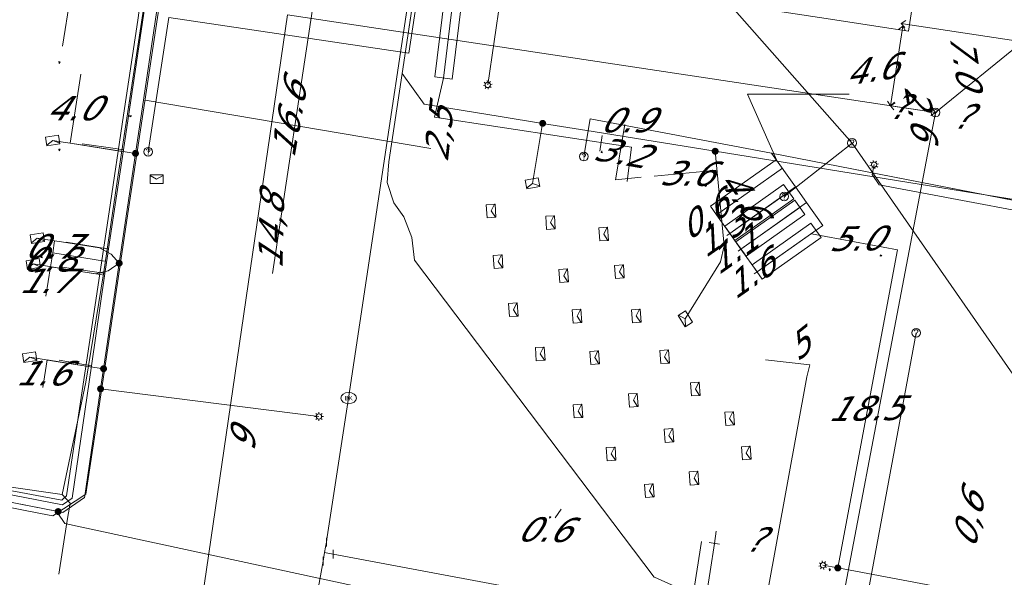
# Model space of a CAD drawing. Header units: metres. Extents: x 124576 to 133557, y 395865 to 402386.
# Tile 145 of 256: x 126493 to 126549, y 399635 to 399667. Entities that reach past the tile are written whole.
import ezdxf
from ezdxf.enums import TextEntityAlignment as Align

# ---------------------------------------------------------------- set-up
doc = ezdxf.new("R2010")
doc.units = ezdxf.units.M
doc.header["$MEASUREMENT"] = 0
for name, color, linetype, lineweight, true_color in [('LG_Datatransport', 3, 'Continuous', 13, 0x00ff00), ('LG_Datatransport_KPN_BV', 3, 'Continuous', 13, 0x00ff00), ('LG_Datatransport_Reggefiber_Operator_BV', 3, 'Continuous', 13, 0x00ff00), ('LG_Datatransport_Ziggo_BV', 3, 'Continuous', 13, 0x00ff00), ('LG_Laag_Spanning_Enexis_Netbeheer_BV', 7, 'Continuous', 13, 0x960000), ('LG_Midden_Spanning_Enexis_Netbeheer_BV', 7, 'Continuous', 13, 0xd20000), ('LG_Riool_Vrij_Verval_Gemeente_Tilburg_Ruimtelijke_Uitvoering', 7, 'Continuous', 13, 0xca00a0), ('LG_unet-4_Brabant_Water', 5, 'Continuous', 13, 0x0000ff), ('LG_warmte_Ennatuurlijk_BV', 7, 'Continuous', 13, 0x008080), ('MV_Datatransport_lijn', 3, 'Continuous', 0, 0x00ff00), ('MV_warmte_lijn', 7, 'Continuous', 0, 0x008080)]:
    doc.layers.add(name, color=color, linetype=linetype, lineweight=lineweight, true_color=true_color)
for name, color, linetype, lineweight in [('LG_Datatransport_P_KPN_BV', 7, 'Continuous', 0), ('LG_Datatransport_P_Ziggo_BV', 7, 'Continuous', 0), ('LG_Laag_Spanning_P_Enexis_Netbeheer_BV', 7, 'Continuous', 0), ('LG_Riool_Vrij_Verval_P_Gemeente_Tilburg_Ruimtelijke_Uitvoering', 7, 'Continuous', 0), ('LG_unet-4_P_Brabant_Water', 7, 'Continuous', 0), ('MV_Datatransport', 7, 'Continuous', 0), ('MV_Laag_Spanning', 7, 'Continuous', 0), ('MV_Laag_Spanning_lijn', 7, 'Continuous', 0), ('MV_Laag_Spanning_pijl', 7, 'Continuous', 0), ('MV_Midden_Spanning', 7, 'Continuous', 0), ('MV_Midden_Spanning_pijl', 7, 'Continuous', 0), ('MV_unet-4', 7, 'Continuous', 0), ('MV_warmte', 7, 'Continuous', 0)]:
    doc.layers.add(name, color=color, linetype=linetype, lineweight=lineweight)
doc.styles.add('Klic_Annotatie', font='verdanai.ttf', dxfattribs={"oblique": 20, "height": 1.4})
doc.styles.add('Style-Arial', font='arial.ttf')

# ---------------------------------------------------------------- blocks, each defined once
blk = doc.blocks.new('Onbekend_5')
at = {"layer": 'LG_Datatransport_P_Ziggo_BV'}
blk.add_hatch(color=256, dxfattribs=at).paths.add_polyline_path([(-0.25, -1.07, -0.262633), (0.23, 0.15), (0.59, 0.47, 0.379827), (0.7, 1.26), (0.69, 1.26, 0.228508), (-0.03, 1.53), (-0.03, 1.52, 0.459053), (-0.82, 0.79), (-1.29, 0.85, -0.414214), (-0.08, 2, -0.243799), (1.09, 1.52, -0.379827), (0.9, 0.11), (0.54, -0.2, 0.262633), (0.23, -1.08), (-0.17, -1.07)])
blk.add_circle((0, 0), 2.5, dxfattribs=at)
at = {"layer": 'LG_Datatransport_P_Ziggo_BV', "extrusion": (0, 0, -1)}
blk.add_solid([(0.34, -2.06), (-0.21, -2.06), (0.34, -1.51), (-0.21, -1.51)], dxfattribs=at)
blk = doc.blocks.new('Mof')
at = {"layer": 'LG_Laag_Spanning_P_Enexis_Netbeheer_BV'}
h = blk.add_hatch(color=256, dxfattribs=at)
edge = h.paths.add_edge_path()
edge.add_arc((0, 0), 2, 0, 360)
blk = doc.blocks.new('DeliveryPoint')
at = {"layer": 'LG_Laag_Spanning_P_Enexis_Netbeheer_BV', "flags": 128}
blk.add_lwpolyline([(-3.75, -2.5), (3.75, -2.5), (3.75, 2.5), (-3.75, 2.5), (-3.75, -2.5)], close=True, dxfattribs=at)
blk.add_lwpolyline([(-3.75, 2.5), (-3.75, 2.16), (0, 0), (3.75, 2.16)], dxfattribs=at)
blk = doc.blocks.new('Streetlight')
at = {"layer": 'LG_Laag_Spanning_P_Enexis_Netbeheer_BV'}
for p, q in [((-1.77, 1.77), (-1.06, 1.06)), ((0, 2.5), (0, 1.5)), ((1.77, 1.77), (1.06, 1.06)), ((-1.06, -1.06), (-1.77, -1.77)), ((0, -1.5), (0, -2.5)), ((1.06, -1.06), (1.77, -1.77))]:
    blk.add_line(p, q, dxfattribs=at)
at = {"layer": 'LG_Laag_Spanning_P_Enexis_Netbeheer_BV', "flags": 128}
for points in [[(-2.5, 0), (-1.5, 0)], [(1.5, 0), (2.5, 0)]]:
    blk.add_lwpolyline(points, dxfattribs=at)
at = {"layer": 'LG_Laag_Spanning_P_Enexis_Netbeheer_BV'}
blk.add_circle((0, 0), 1.5, dxfattribs=at)
blk = doc.blocks.new('m_pijl')
at = {"layer": 'MV_Laag_Spanning_pijl'}
blk.add_hatch(color=7, dxfattribs=at).paths.add_polyline_path([(-1, -0.33), (-1, 0), (-1, 0.33), (0, 0)])
at = {"layer": 'MV_Laag_Spanning_pijl', "flags": 128}
blk.add_lwpolyline([(-1, 0), (-1, 0.33), (0, 0), (-1, -0.33), (-1, 0)], close=True, dxfattribs=at)
blk = doc.blocks.new('m_pijl_1')
at = {"layer": 'MV_Midden_Spanning_pijl'}
blk.add_hatch(color=7, dxfattribs=at).paths.add_polyline_path([(-1, -0.33), (-1, 0), (-1, 0.33), (0, 0)])
at = {"layer": 'MV_Midden_Spanning_pijl', "flags": 128}
blk.add_lwpolyline([(-1, 0), (-1, 0.33), (0, 0), (-1, -0.33), (-1, 0)], close=True, dxfattribs=at)
blk = doc.blocks.new('FireHydrant')
at = {"layer": 'LG_unet-4_P_Brabant_Water'}
blk.add_ellipse((0, 0), major_axis=(4.45, 0), ratio=0.727642, dxfattribs=at)
at = {"layer": 'LG_unet-4_P_Brabant_Water', "style": 'Style-Arial'}
blk.add_text('BK', height=2.5, dxfattribs=at).set_placement((0, 0), align=Align.MIDDLE_CENTER)
blk = doc.blocks.new('Afsluiter_2')
at = {"layer": 'LG_unet-4_P_Brabant_Water'}
blk.add_line((0, -2.5), (0, 2.5), dxfattribs=at)
blk.add_solid([(-0.25, 2.5), (0.25, 2.5), (-0.25, -2.5), (0.25, -2.5)], dxfattribs=at)
blk = doc.blocks.new('Onbekend_2')
at = {"layer": 'LG_Riool_Vrij_Verval_P_Gemeente_Tilburg_Ruimtelijke_Uitvoering'}
blk.add_hatch(color=256, dxfattribs=at).paths.add_polyline_path([(-0.25, -1.07, -0.262633), (0.23, 0.15), (0.59, 0.47, 0.379827), (0.7, 1.26), (0.69, 1.26, 0.228508), (-0.03, 1.53), (-0.03, 1.52, 0.459053), (-0.82, 0.79), (-1.29, 0.85, -0.414214), (-0.08, 2, -0.243799), (1.09, 1.52, -0.379827), (0.9, 0.11), (0.54, -0.2, 0.262633), (0.23, -1.08), (-0.17, -1.07)])
blk.add_circle((0, 0), 2.5, dxfattribs=at)
at = {"layer": 'LG_Riool_Vrij_Verval_P_Gemeente_Tilburg_Ruimtelijke_Uitvoering', "extrusion": (0, 0, -1)}
blk.add_solid([(0.34, -2.06), (-0.21, -2.06), (0.34, -1.51), (-0.21, -1.51)], dxfattribs=at)
blk = doc.blocks.new('PuntVanLevering_1')
at = {"layer": 'LG_Datatransport_P_KPN_BV', "flags": 128}
blk.add_lwpolyline([(-3.75, -2.5), (3.75, -2.5), (3.75, 2.5), (-3.75, 2.5), (-3.75, -2.5)], close=True, dxfattribs=at)
blk.add_lwpolyline([(-3.75, 2.5), (-3.75, 2.16), (0, 0), (3.75, 2.16)], dxfattribs=at)
blk = doc.blocks.new('Onbekend_3')
at = {"layer": 'LG_Datatransport_P_KPN_BV'}
blk.add_hatch(color=256, dxfattribs=at).paths.add_polyline_path([(-0.25, -1.07, -0.262633), (0.23, 0.15), (0.59, 0.47, 0.379827), (0.7, 1.26), (0.69, 1.26, 0.228508), (-0.03, 1.53), (-0.03, 1.52, 0.459053), (-0.82, 0.79), (-1.29, 0.85, -0.414214), (-0.08, 2, -0.243799), (1.09, 1.52, -0.379827), (0.9, 0.11), (0.54, -0.2, 0.262633), (0.23, -1.08), (-0.17, -1.07)])
blk.add_circle((0, 0), 2.5, dxfattribs=at)
at = {"layer": 'LG_Datatransport_P_KPN_BV', "extrusion": (0, 0, -1)}
blk.add_solid([(0.34, -2.06), (-0.21, -2.06), (0.34, -1.51), (-0.21, -1.51)], dxfattribs=at)

msp = doc.modelspace()

# ---------------------------------------------------------------- linework, layer by layer
at = {"layer": 'LG_Datatransport', "flags": 128}
for points in [[(126533.595, 399653.878), (126536.959, 399656.261), (126536.381, 399657.077), (126533.017, 399654.694), (126533.595, 399653.878)], [(126534.231, 399652.98), (126537.595, 399655.363), (126537.017, 399656.179), (126533.653, 399653.796), (126534.231, 399652.98)], [(126535.157, 399651.673), (126538.521, 399654.056), (126537.943, 399654.872), (126534.579, 399652.489), (126535.157, 399651.673)]]:
    msp.add_lwpolyline(points, dxfattribs=at)
at = {"layer": 'LG_Datatransport_KPN_BV'}
msp.add_line((126540.287, 399659.451), (126536.411, 399656.39), dxfattribs=at)
at = {"layer": 'LG_Datatransport_KPN_BV', "flags": 128}
for points in [[(126516.126, 399672.264), (126514.972, 399664.589), (126501.25, 399666.633), (126500.082, 399658.953)], [(126516.126, 399672.264), (126530.994, 399669.996), (126540.287, 399659.451)], [(126540.287, 399659.451), (126552.688, 399641.597), (126551.617, 399635.933), (126550.26, 399628.759)]]:
    msp.add_lwpolyline(points, dxfattribs=at)
at = {"layer": 'LG_Datatransport_Reggefiber_Operator_BV'}
for p, q in [((126516.449, 399663.228), (126517.241, 399669.658)), ((126517.442, 399663.106), (126518.233, 399669.536)), ((126498.355, 399657.632), (126499.94, 399667.989)), ((126516.449, 399663.228), (126517.442, 399663.106)), ((126527.506, 399657.734), (126527.696, 399659.222)), ((126527.443, 399657.243), (126527.506, 399657.734)), ((126497.554, 399652.08), (126498.355, 399657.632)), ((126496.52, 399645.785), (126497.554, 399652.08)), ((126495.157, 399639.362), (126496.52, 399645.785)), ((126494.974, 399634.799), (126495.435, 399637.746))]:
    msp.add_line(p, q, dxfattribs=at)
at = {"layer": 'LG_Datatransport_Reggefiber_Operator_BV', "flags": 128}
for points in [[(126527.696, 399659.222), (126516.445, 399660.93), (126516.945, 399663.167), (126517.312, 399666.151), (126517.737, 399669.597), (126516.257, 399670.638), (126516.534, 399672.738), (126517.83, 399680.605), (126518.592, 399685.911), (126519.372, 399691.347), (126520.255, 399697.597), (126521.19, 399703.588), (126522.352, 399710.839), (126523.559, 399718.816), (126524.035, 399721.908), (126524.787, 399726.996), (126525.545, 399731.894), (126526.287, 399736.7), (126527.076, 399742.054), (126527.842, 399747.508), (126528.31, 399750.407)], [(126505.731, 399706.986), (126505.252, 399703.992), (126505.283, 399702.823), (126505.452, 399688.898), (126503.646, 399686.505), (126501.844, 399680.267), (126501.502, 399678.865), (126499.978, 399669.435), (126499.94, 399667.989), (126498.355, 399657.632), (126497.554, 399652.08), (126496.52, 399645.785), (126495.157, 399639.362)], [(126399.504, 399657.801), (126406.52, 399656.316), (126417.143, 399653.996), (126418.579, 399653.66), (126425.989, 399652.417), (126432.951, 399650.942), (126441.115, 399649.202), (126449.434, 399647.588), (126457.25, 399646.094), (126460.749, 399645.291), (126465.909, 399644.558), (126472.754, 399643.666), (126480.446, 399641.929), (126492.113, 399639.791), (126495.157, 399639.362)], [(126465.909, 399644.558), (126472.754, 399643.666), (126480.446, 399641.929), (126492.113, 399639.791), (126495.157, 399639.362)], [(126495.435, 399637.746), (126495.624, 399638.855), (126495.157, 399639.362)]]:
    msp.add_lwpolyline(points, dxfattribs=at)
at = {"layer": 'LG_Datatransport_Ziggo_BV'}
for p, q in [((126499.479, 399666.476), (126500.261, 399671.71)), ((126498.667, 399661.04), (126499.479, 399666.476)), ((126497.842, 399655.518), (126498.667, 399661.04)), ((126555.798, 399654.954), (126535.694, 399658.874)), ((126535.694, 399658.874), (126537.06, 399656.945)), ((126536.67, 399656.669), (126533.306, 399654.286)), ((126537.06, 399656.945), (126534.13, 399654.87)), ((126537.06, 399656.945), (126537.696, 399656.047)), ((126537.696, 399656.047), (126534.772, 399653.976)), ((126497.048, 399650.203), (126497.842, 399655.518)), ((126537.306, 399655.771), (126533.942, 399653.388)), ((126534.13, 399654.87), (126533.306, 399654.286)), ((126538.232, 399654.464), (126534.868, 399652.081)), ((126533.306, 399654.286), (126533.143, 399654.17)), ((126534.772, 399653.976), (126533.942, 399653.388)), ((126533.779, 399653.272), (126533.942, 399653.388)), ((126535.706, 399652.674), (126534.868, 399652.081)), ((126534.705, 399651.965), (126534.868, 399652.081)), ((126496.22, 399644.661), (126497.048, 399650.203))]:
    msp.add_line(p, q, dxfattribs=at)
at = {"layer": 'LG_Datatransport_Ziggo_BV', "flags": 128}
for points in [[(126535.694, 399658.874), (126525.336, 399660.843), (126524.969, 399658.674)], [(126563.008, 399653.606), (126555.798, 399654.954), (126535.694, 399658.874), (126525.336, 399660.843), (126524.969, 399658.674)], [(126534.705, 399651.965), (126534.868, 399652.081), (126535.706, 399652.674), (126538.622, 399654.74), (126537.696, 399656.047), (126537.06, 399656.945), (126535.694, 399658.874), (126525.336, 399660.843), (126524.969, 399658.674)], [(126534.705, 399651.965), (126534.868, 399652.081), (126535.706, 399652.674), (126538.622, 399654.74), (126537.696, 399656.047), (126537.06, 399656.945), (126535.694, 399658.874), (126525.336, 399660.843), (126524.969, 399658.674)], [(126534.705, 399651.965), (126534.868, 399652.081), (126535.706, 399652.674), (126538.622, 399654.74), (126537.696, 399656.047), (126537.06, 399656.945), (126535.694, 399658.874), (126525.336, 399660.843), (126524.969, 399658.674)], [(126533.779, 399653.272), (126533.942, 399653.388), (126534.772, 399653.976), (126537.696, 399656.047), (126537.06, 399656.945), (126535.694, 399658.874), (126525.336, 399660.843), (126524.969, 399658.674)], [(126533.779, 399653.272), (126533.942, 399653.388), (126534.772, 399653.976), (126537.696, 399656.047), (126537.06, 399656.945), (126535.694, 399658.874), (126525.336, 399660.843), (126524.969, 399658.674)], [(126533.779, 399653.272), (126533.942, 399653.388), (126534.772, 399653.976), (126537.696, 399656.047), (126537.06, 399656.945), (126535.694, 399658.874), (126525.336, 399660.843), (126524.969, 399658.674)], [(126533.779, 399653.272), (126533.942, 399653.388), (126534.772, 399653.976), (126537.696, 399656.047), (126537.06, 399656.945), (126535.694, 399658.874), (126525.336, 399660.843), (126524.969, 399658.674)], [(126524.969, 399658.674), (126525.336, 399660.843), (126535.694, 399658.874), (126537.06, 399656.945), (126534.13, 399654.87), (126533.306, 399654.286), (126533.143, 399654.17)], [(126524.969, 399658.674), (126525.336, 399660.843), (126535.694, 399658.874), (126537.06, 399656.945), (126534.13, 399654.87), (126533.306, 399654.286), (126533.143, 399654.17)], [(126524.969, 399658.674), (126525.336, 399660.843), (126535.694, 399658.874), (126537.06, 399656.945), (126534.13, 399654.87), (126533.306, 399654.286), (126533.143, 399654.17)], [(126534.705, 399651.965), (126534.868, 399652.081), (126535.706, 399652.674), (126538.622, 399654.74), (126537.696, 399656.047), (126537.06, 399656.945), (126535.694, 399658.874), (126525.336, 399660.843), (126524.969, 399658.674)], [(126534.705, 399651.965), (126534.868, 399652.081), (126535.706, 399652.674), (126538.622, 399654.74), (126537.696, 399656.047), (126537.06, 399656.945), (126535.694, 399658.874), (126525.336, 399660.843), (126524.969, 399658.674)], [(126534.705, 399651.965), (126534.868, 399652.081), (126535.706, 399652.674), (126538.622, 399654.74), (126537.696, 399656.047), (126537.06, 399656.945), (126535.694, 399658.874), (126525.336, 399660.843), (126524.969, 399658.674)], [(126534.705, 399651.965), (126534.868, 399652.081), (126535.706, 399652.674), (126538.622, 399654.74), (126537.696, 399656.047), (126537.06, 399656.945), (126535.694, 399658.874), (126525.336, 399660.843), (126524.969, 399658.674)], [(126533.779, 399653.272), (126533.942, 399653.388), (126534.772, 399653.976), (126537.696, 399656.047), (126537.06, 399656.945), (126535.694, 399658.874), (126525.336, 399660.843), (126524.969, 399658.674)], [(126533.779, 399653.272), (126533.942, 399653.388), (126534.772, 399653.976), (126537.696, 399656.047), (126537.06, 399656.945), (126535.694, 399658.874), (126525.336, 399660.843), (126524.969, 399658.674)], [(126533.779, 399653.272), (126533.942, 399653.388), (126534.772, 399653.976), (126537.696, 399656.047), (126537.06, 399656.945), (126535.694, 399658.874), (126525.336, 399660.843), (126524.969, 399658.674)], [(126524.969, 399658.674), (126525.336, 399660.843), (126535.694, 399658.874), (126537.06, 399656.945), (126534.13, 399654.87), (126533.306, 399654.286), (126533.143, 399654.17)], [(126524.969, 399658.674), (126525.336, 399660.843), (126535.694, 399658.874), (126537.06, 399656.945), (126534.13, 399654.87), (126533.306, 399654.286), (126533.143, 399654.17)], [(126524.969, 399658.674), (126525.336, 399660.843), (126535.694, 399658.874), (126537.06, 399656.945), (126534.13, 399654.87), (126533.306, 399654.286), (126533.143, 399654.17)], [(126524.969, 399658.674), (126525.336, 399660.843), (126535.694, 399658.874), (126537.06, 399656.945), (126534.13, 399654.87), (126533.306, 399654.286), (126533.143, 399654.17)], [(126537.696, 399656.047), (126538.622, 399654.74), (126535.706, 399652.674)], [(126482.992, 399641.297), (126495.145, 399639.023), (126495.417, 399639.277), (126496.22, 399644.661)]]:
    msp.add_lwpolyline(points, dxfattribs=at)
at = {"layer": 'LG_Laag_Spanning_Enexis_Netbeheer_BV'}
for p, q in [((126515.692, 399670.798), (126514.588, 399663.419)), ((126515.692, 399670.798), (126514.588, 399663.419)), ((126520.712, 399671.085), (126519.476, 399662.773)), ((126522.614, 399660.576), (126522.032, 399657.142)), ((126497.359, 399645.394), (126509.836, 399643.815)), ((126539.475, 399635.155), (126538.628, 399635.314))]:
    msp.add_line(p, q, dxfattribs=at)
at = {"layer": 'LG_Laag_Spanning_Enexis_Netbeheer_BV', "flags": 128}
for points in [[(126506.932, 399709.591), (126506.057, 399703.802), (126504.726, 399694.996), (126504.143, 399691.11), (126504.133, 399691.04), (126502.454, 399679.739), (126501.68, 399674.526), (126500.909, 399669.331), (126500.897, 399669.253), (126500.839, 399668.861), (126499.825, 399662.037), (126499.354, 399658.858), (126498.424, 399652.579), (126497.53, 399646.548), (126497.359, 399645.394), (126496.511, 399639.671), (126496.452, 399639.274), (126496.439, 399639.184), (126495.195, 399638.331), (126494.935, 399638.381), (126490.438, 399639.253)], [(126506.057, 399703.802), (126504.726, 399694.996), (126504.143, 399691.11), (126504.133, 399691.04), (126502.454, 399679.739), (126501.68, 399674.526), (126500.909, 399669.331), (126500.897, 399669.253), (126500.839, 399668.861), (126499.825, 399662.037), (126499.354, 399658.858), (126498.424, 399652.579), (126497.53, 399646.548), (126497.359, 399645.394), (126496.511, 399639.671), (126496.452, 399639.274), (126496.439, 399639.184), (126495.195, 399638.331), (126494.935, 399638.381), (126490.438, 399639.253)], [(126533.605, 399632.558), (126529.003, 399634.626), (126528.991, 399634.631), (126515.299, 399652.762), (126515.136, 399654.049), (126514.68, 399655.225), (126514.106, 399656.039), (126513.74, 399657.192), (126513.832, 399658.373), (126514.588, 399663.419), (126515.692, 399670.798), (126516.103, 399673.495), (126517.179, 399680.561), (126518.019, 399686.077), (126518.816, 399691.311), (126518.923, 399692.011), (126519.66, 399696.857), (126520.639, 399703.285)], [(126556.366, 399655.111), (126532.473, 399658.98), (126525.506, 399660.108), (126522.614, 399660.576), (126520.194, 399660.968), (126515.842, 399661.673), (126514.588, 399663.419), (126515.692, 399670.798), (126516.736, 399671.653), (126516.829, 399671.644), (126520.712, 399671.085), (126540.766, 399668.198), (126541.9, 399669.045), (126544.009, 399683.14), (126545.507, 399693.157), (126546.644, 399693.994), (126567.97, 399690.749), (126570.318, 399690.392)], [(126501.68, 399674.526), (126500.909, 399669.331), (126500.897, 399669.253), (126500.839, 399668.861), (126499.825, 399662.037), (126499.354, 399658.858), (126498.424, 399652.579), (126497.53, 399646.548), (126497.359, 399645.394), (126496.511, 399639.671), (126496.452, 399639.274), (126496.439, 399639.184), (126495.195, 399638.331), (126494.935, 399638.381), (126490.438, 399639.253)], [(126515.299, 399652.762), (126515.136, 399654.049), (126514.68, 399655.225), (126514.106, 399656.039), (126513.74, 399657.192), (126513.832, 399658.373), (126514.588, 399663.419)], [(126515.299, 399652.762), (126515.136, 399654.049), (126514.68, 399655.225), (126514.106, 399656.039), (126513.74, 399657.192), (126513.832, 399658.373), (126514.588, 399663.419)], [(126556.366, 399655.111), (126532.473, 399658.98), (126525.506, 399660.108), (126522.614, 399660.576), (126520.194, 399660.968), (126515.842, 399661.673), (126514.588, 399663.419)], [(126556.366, 399655.111), (126532.473, 399658.98), (126525.506, 399660.108), (126522.614, 399660.576), (126520.194, 399660.968), (126515.842, 399661.673), (126514.588, 399663.419)], [(126499.354, 399658.858), (126496.008, 399659.378), (126495.217, 399659.502), (126494.625, 399659.595)], [(126532.473, 399658.98), (126532.99, 399653.575), (126532.775, 399652.652), (126530.765, 399649.399)], [(126554.814, 399654.63), (126541.842, 399657.061), (126541.443, 399657.645), (126541.55, 399658.214)], [(126498.424, 399652.579), (126497.962, 399653.096), (126497.3, 399653.457), (126495.128, 399653.799), (126494.338, 399653.924), (126493.745, 399654.017)], [(126515.299, 399652.762), (126528.991, 399634.631), (126529.003, 399634.626), (126533.605, 399632.558), (126535.289, 399631.729), (126536.511, 399631.321), (126544.804, 399629.754), (126548.981, 399628.964)], [(126515.299, 399652.762), (126528.991, 399634.631), (126529.003, 399634.626), (126533.605, 399632.558), (126535.289, 399631.729), (126536.511, 399631.321), (126544.804, 399629.754), (126548.981, 399628.964)], [(126498.424, 399652.579), (126497.792, 399652.141), (126497.068, 399651.975), (126494.894, 399652.317), (126494.104, 399652.442), (126493.511, 399652.535)], [(126497.53, 399646.548), (126494.698, 399646.988), (126493.907, 399647.111), (126493.315, 399647.205)], [(126455.134, 399646.143), (126494.935, 399638.381), (126490.438, 399639.253)], [(126455.134, 399646.143), (126494.935, 399638.381), (126490.438, 399639.253)], [(126455.134, 399646.143), (126494.935, 399638.381), (126490.438, 399639.253)], [(126455.134, 399646.143), (126494.935, 399638.381), (126490.438, 399639.253)], [(126455.134, 399646.143), (126494.935, 399638.381), (126490.438, 399639.253)], [(126455.134, 399646.143), (126494.935, 399638.381), (126490.438, 399639.253)], [(126455.134, 399646.143), (126494.935, 399638.381), (126490.438, 399639.253)], [(126494.935, 399638.381), (126494.917, 399638.289), (126495.311, 399637.693), (126519.617, 399632.464)], [(126550.843, 399633.529), (126550.511, 399633.591), (126549.732, 399633.484), (126548.951, 399633.378), (126539.475, 399635.155)]]:
    msp.add_lwpolyline(points, dxfattribs=at)
at = {"layer": 'LG_Midden_Spanning_Enexis_Netbeheer_BV', "flags": 128}
for points in [[(126406.453, 399655.341), (126418.872, 399653.029), (126426.703, 399651.493), (126447.387, 399647.421), (126493.934, 399638.279), (126494.641, 399638.145), (126496.516, 399639.366), (126497.045, 399642.881), (126498.926, 399655.417), (126507.878, 399714.742), (126508.761, 399720.677), (126515.425, 399765.038), (126515.48, 399765.405), (126515.547, 399765.849), (126514.247, 399767.621), (126513.796, 399767.691), (126513.479, 399767.741), (126511.493, 399768.064), (126511.233, 399768.107), (126511.103, 399768.128), (126510.502, 399768.992), (126510.526, 399769.155)], [(126426.703, 399651.493), (126447.387, 399647.421), (126493.934, 399638.279), (126494.641, 399638.145), (126496.516, 399639.366), (126497.045, 399642.881), (126498.926, 399655.417), (126507.878, 399714.742)]]:
    msp.add_lwpolyline(points, dxfattribs=at)
at = {"layer": 'LG_Riool_Vrij_Verval_Gemeente_Tilburg_Ruimtelijke_Uitvoering'}
for p, q in [((126502.76, 399630.63), (126508.04, 399666.78)), ((126508.04, 399666.78), (126545.06, 399661.19)), ((126545.06, 399661.19), (126550.02, 399665.23)), ((126537.98, 399624.04), (126545.06, 399661.19)), ((126539.57, 399624.99), (126543.95, 399648.6))]:
    msp.add_line(p, q, dxfattribs=at)
at = {"layer": 'LG_unet-4_Brabant_Water'}
for p, q in [((126494.99, 399647.03), (126496.84, 399646.71)), ((126510.3, 399636.93), (126511.53, 399644.87)), ((126510.26, 399636.63), (126510.3, 399636.93)), ((126510.16, 399636.04), (126510.21, 399636.34)), ((126510.21, 399636.34), (126510.26, 399636.63)), ((126510.16, 399636.04), (126510.07, 399635.55)), ((126510.16, 399636.04), (126510.65, 399635.95))]:
    msp.add_line(p, q, dxfattribs=at)
at = {"layer": 'LG_unet-4_Brabant_Water', "flags": 128}
for points in [[(126424.38, 399652.55), (126458.39, 399645.93), (126459.88, 399645.64), (126465.23, 399644.6), (126495.19, 399638.77), (126495.73, 399639.15), (126496.84, 399646.71), (126497.61, 399652), (126497.78, 399653.12), (126497.82, 399653.4), (126498.66, 399659.07), (126500.23, 399669.59), (126500.47, 399671.23), (126501.88, 399680.5), (126502.06, 399681.63), (126503.43, 399690.65), (126503.6, 399691.77), (126503.64, 399692.03), (126505.34, 399703.08), (126505.63, 399704.95), (126506.47, 399710.38)], [(126511.53, 399644.87), (126516.88, 399680.49), (126517.7, 399686), (126518.53, 399691.52), (126518.71, 399692.7)], [(126496.31, 399659.41), (126498.2, 399659.13), (126498.66, 399659.07)], [(126495.39, 399653.79), (126497.76, 399653.41), (126497.82, 399653.4)], [(126495.17, 399652.35), (126497.55, 399652.01), (126497.61, 399652)], [(126535.35, 399647.06), (126537.88, 399646.77), (126537.7, 399646.08), (126535.45, 399633.76), (126535.1, 399631.68), (126534.85, 399631.41)], [(126510.65, 399635.95), (126534.85, 399631.41), (126557.743, 399627.113)], [(126510.07, 399635.55), (126507.59, 399621.77), (126504.94, 399620.01), (126504.89, 399619.72)]]:
    msp.add_lwpolyline(points, dxfattribs=at)
at = {"layer": 'LG_warmte_Ennatuurlijk_BV'}
for p, q in [((126532.536, 399637.253), (126532.427, 399636.561)), ((126532.536, 399637.253), (126532.427, 399636.561)), ((126532.536, 399637.253), (126532.427, 399636.561)), ((126532.536, 399637.253), (126532.427, 399636.561)), ((126532.536, 399637.253), (126532.427, 399636.561)), ((126532.536, 399637.253), (126532.427, 399636.561)), ((126532.536, 399637.253), (126532.427, 399636.561)), ((126532.536, 399637.253), (126532.427, 399636.561)), ((126532.536, 399637.253), (126532.427, 399636.561)), ((126532.536, 399637.253), (126532.427, 399636.561)), ((126532.536, 399637.253), (126532.427, 399636.561)), ((126532.536, 399637.253), (126532.427, 399636.561)), ((126532.536, 399637.253), (126532.427, 399636.561)), ((126532.536, 399637.253), (126532.427, 399636.561)), ((126532.536, 399637.253), (126532.427, 399636.561)), ((126532.536, 399637.253), (126532.427, 399636.561)), ((126532.536, 399637.253), (126532.427, 399636.561)), ((126532.536, 399637.253), (126532.427, 399636.561)), ((126532.536, 399637.253), (126532.427, 399636.561)), ((126532.536, 399637.253), (126532.427, 399636.561)), ((126532.536, 399637.253), (126532.427, 399636.561)), ((126532.723, 399636.514), (126532.131, 399636.608)), ((126532.723, 399636.514), (126532.131, 399636.608)), ((126532.723, 399636.514), (126532.131, 399636.608)), ((126532.723, 399636.514), (126532.131, 399636.608)), ((126532.723, 399636.514), (126532.131, 399636.608)), ((126532.723, 399636.514), (126532.131, 399636.608)), ((126532.723, 399636.514), (126532.131, 399636.608)), ((126532.723, 399636.514), (126532.131, 399636.608)), ((126532.723, 399636.514), (126532.131, 399636.608)), ((126532.723, 399636.514), (126532.131, 399636.608)), ((126532.723, 399636.514), (126532.131, 399636.608)), ((126532.723, 399636.514), (126532.131, 399636.608)), ((126532.723, 399636.514), (126532.131, 399636.608)), ((126532.723, 399636.514), (126532.131, 399636.608)), ((126532.723, 399636.514), (126532.131, 399636.608)), ((126532.723, 399636.514), (126532.131, 399636.608)), ((126532.723, 399636.514), (126532.131, 399636.608)), ((126532.723, 399636.514), (126532.131, 399636.608)), ((126532.723, 399636.514), (126532.131, 399636.608)), ((126532.723, 399636.514), (126532.131, 399636.608)), ((126532.723, 399636.514), (126532.131, 399636.608))]:
    msp.add_line(p, q, dxfattribs=at)
at = {"layer": 'LG_warmte_Ennatuurlijk_BV', "flags": 128}
for points in [[(126560.362, 399689.915), (126548.498, 399691.714), (126547.509, 399691.864), (126547.357, 399690.876), (126547.308, 399690.554), (126545.49, 399678.693), (126543.672, 399666.832), (126543.52, 399665.844), (126542.532, 399665.995), (126538.426, 399666.624), (126526.564, 399668.439), (126514.702, 399670.255), (126513.714, 399670.406), (126513.865, 399671.394), (126515.044, 399679.092)], [(126557.439, 399625.582), (126547.82, 399627.383), (126536.025, 399629.591), (126531.712, 399630.398), (126530.729, 399630.582), (126530.884, 399631.57), (126531.438, 399635.096), (126531.687, 399636.677)], [(126557.585, 399626.318), (126547.153, 399628.271), (126535.358, 399630.479), (126532.566, 399631.002), (126531.583, 399631.186), (126531.738, 399632.174), (126532.175, 399634.955), (126532.427, 399636.561)]]:
    msp.add_lwpolyline(points, dxfattribs=at)
at = {"layer": 'MV_Datatransport_lijn'}
for p, q in [((126526.774, 399657.354), (126527.308, 399660.509)), ((126532.208, 399655.837), (126535.962, 399658.496)), ((126532.555, 399655.347), (126536.309, 399658.006)), ((126528.25, 399657.496), (126526.774, 399657.354)), ((126532.555, 399655.347), (126532.208, 399655.837)), ((126532.555, 399655.347), (126533.306, 399654.286)), ((126533.306, 399654.286), (126533.942, 399653.388)), ((126533.942, 399653.388), (126534.867, 399652.083))]:
    msp.add_line(p, q, dxfattribs=at)
at = {"layer": 'MV_Datatransport_lijn', "flags": 128}
msp.add_lwpolyline([(126540.123, 399662.244), (126534.321, 399662.244), (126535.991, 399658.455)], dxfattribs=at)
at = {"layer": 'MV_Laag_Spanning_lijn'}
for p, q in [((126509.718, 399668.745), (126507.173, 399651.993)), ((126495.613, 399659.44), (126498.576, 399658.973)), ((126494.625, 399653.171), (126497.588, 399652.704)), ((126494.5, 399652.38), (126497.464, 399651.914)), ((126494.303, 399647.05), (126496.773, 399646.66))]:
    msp.add_line(p, q, dxfattribs=at)
at = {"layer": 'MV_Laag_Spanning_pijl'}
for p, q in [((126495.958, 399669.835), (126495.186, 399664.991)), ((126496.235, 399663.391), (126495.613, 399659.44)), ((126525.877, 399658.992), (126526.01, 399659.882)), ((126528.993, 399657.548), (126532.577, 399657.894)), ((126494.625, 399653.171), (126494.734, 399653.861)), ((126537.966, 399654.259), (126542.88, 399653.339)), ((126494.5, 399652.38), (126494.625, 399653.171)), ((126542.88, 399653.339), (126539.475, 399635.155)), ((126494.236, 399650.7), (126494.5, 399652.38)), ((126494.053, 399645.468), (126494.303, 399647.049)), ((126523.667, 399638.525), (126523.332, 399638.027))]:
    msp.add_line(p, q, dxfattribs=at)
at = {"layer": 'MV_Midden_Spanning_pijl'}
msp.add_line((126516.232, 399659.138), (126499.904, 399661.901), dxfattribs=at)
at = {"layer": 'MV_warmte_lijn'}
for p, q in [((126542.486, 399661.584), (126543.183, 399666.131)), ((126543.183, 399666.131), (126542.949, 399665.934)), ((126543.104, 399666.287), (126543.362, 399666.451)), ((126550.023, 399665.228), (126543.104, 399666.287)), ((126543.104, 399666.287), (126543.301, 399666.053)), ((126543.183, 399666.131), (126543.347, 399665.873)), ((126542.486, 399661.584), (126542.322, 399661.842)), ((126542.486, 399661.584), (126542.72, 399661.781)), ((126542.486, 399661.584), (126542.744, 399661.748)), ((126545.056, 399661.191), (126542.486, 399661.584)), ((126542.486, 399661.584), (126542.683, 399661.35)), ((126545.056, 399661.191), (126544.798, 399661.027)), ((126545.056, 399661.191), (126544.859, 399661.425))]:
    msp.add_line(p, q, dxfattribs=at)

# ---------------------------------------------------------------- block references
at = {"layer": 'LG_Datatransport_P_KPN_BV', "xscale": 0.1, "yscale": 0.1, "zscale": 0.1}
for name, p in [('Onbekend_3', (126540.287, 399659.451)), ('Onbekend_3', (126540.287, 399659.451)), ('Onbekend_3', (126540.287, 399659.451)), ('Onbekend_3', (126500.082, 399658.953)), ('PuntVanLevering_1', (126500.558, 399657.379)), ('Onbekend_3', (126536.411, 399656.39))]:
    msp.add_blockref(name, p, dxfattribs=at)
at = {"layer": 'LG_Datatransport_P_Ziggo_BV', "xscale": 0.1, "yscale": 0.1, "zscale": 0.1}
msp.add_blockref('Onbekend_5', (126524.969, 399658.674), dxfattribs=at)
at = {"layer": 'LG_Laag_Spanning_P_Enexis_Netbeheer_BV'}
for name, p, xscale, yscale, zscale, rotation in [('Streetlight', (126519.476, 399662.773), 0.1, 0.1, 0.1, 98), ('Mof', (126522.614, 399660.576), 0.1, 0.1, 0.1, 9), ('DeliveryPoint', (126494.625, 399659.595), 0.1, 0.1, 0.1, 189), ('Mof', (126532.473, 399658.98), 0.1, 0.1, 0.1, 9), ('Streetlight', (126541.55, 399658.214), 0.1, 0.1, 0.1, 281), ('DeliveryPoint', (126522.032, 399657.142), 0.1, 0.1, 0.1, 190), ('DeliveryPoint', (126519.67, 399655.566), 0.09999999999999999, 0.09999999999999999, 0.09999999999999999, 274), ('DeliveryPoint', (126523.063, 399654.904), 0.09999999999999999, 0.09999999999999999, 0.09999999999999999, 274), ('DeliveryPoint', (126493.745, 399654.017), 0.1, 0.1, 0.1, 189), ('DeliveryPoint', (126526.104, 399654.242), 0.09999999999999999, 0.09999999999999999, 0.09999999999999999, 274), ('DeliveryPoint', (126493.511, 399652.535), 0.1, 0.1, 0.1, 189), ('DeliveryPoint', (126520.071, 399652.672), 0.09999999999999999, 0.09999999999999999, 0.09999999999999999, 274), ('DeliveryPoint', (126523.818, 399651.867), 0.09999999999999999, 0.09999999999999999, 0.09999999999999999, 274), ('DeliveryPoint', (126527.002, 399652.096), 0.09999999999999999, 0.09999999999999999, 0.09999999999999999, 274), ('DeliveryPoint', (126520.943, 399649.918), 0.09999999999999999, 0.09999999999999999, 0.09999999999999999, 274), ('DeliveryPoint', (126524.578, 399649.552), 0.09999999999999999, 0.09999999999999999, 0.09999999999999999, 274), ('DeliveryPoint', (126527.962, 399649.565), 0.09999999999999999, 0.09999999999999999, 0.09999999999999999, 274), ('DeliveryPoint', (126530.765, 399649.399), 0.1, 0.1, 0.1, 122), ('DeliveryPoint', (126522.473, 399647.395), 0.09999999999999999, 0.09999999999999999, 0.09999999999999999, 274), ('DeliveryPoint', (126525.586, 399647.181), 0.09999999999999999, 0.09999999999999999, 0.09999999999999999, 274), ('DeliveryPoint', (126529.58, 399647.228), 0.09999999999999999, 0.09999999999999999, 0.09999999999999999, 274), ('DeliveryPoint', (126493.315, 399647.205), 0.1, 0.1, 0.1, 189), ('DeliveryPoint', (126531.341, 399645.382), 0.09999999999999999, 0.09999999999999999, 0.09999999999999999, 274), ('DeliveryPoint', (126527.798, 399644.746), 0.09999999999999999, 0.09999999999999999, 0.09999999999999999, 274), ('DeliveryPoint', (126524.637, 399644.122), 0.09999999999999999, 0.09999999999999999, 0.09999999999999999, 274), ('DeliveryPoint', (126533.295, 399643.698), 0.09999999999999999, 0.09999999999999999, 0.09999999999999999, 274), ('DeliveryPoint', (126529.831, 399642.729), 0.09999999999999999, 0.09999999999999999, 0.09999999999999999, 274), ('DeliveryPoint', (126526.526, 399641.679), 0.09999999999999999, 0.09999999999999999, 0.09999999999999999, 274), ('DeliveryPoint', (126534.245, 399641.726), 0.09999999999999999, 0.09999999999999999, 0.09999999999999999, 274), ('DeliveryPoint', (126531.262, 399640.29), 0.09999999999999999, 0.09999999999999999, 0.09999999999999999, 274), ('DeliveryPoint', (126528.709, 399639.572), 0.09999999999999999, 0.09999999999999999, 0.09999999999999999, 274), ('Streetlight', (126538.628, 399635.314), 0.1, 0.1, 0.1, 191)]:
    msp.add_blockref(name, p, dxfattribs=dict(at, xscale=xscale, yscale=yscale, zscale=zscale, rotation=rotation))
at = {"layer": 'LG_Laag_Spanning_P_Enexis_Netbeheer_BV', "xscale": 0.1, "yscale": 0.1, "zscale": 0.1}
for name, p in [('Mof', (126499.354, 399658.858)), ('Mof', (126498.424, 399652.579)), ('Mof', (126498.424, 399652.579)), ('Mof', (126497.53, 399646.548)), ('Mof', (126497.359, 399645.394)), ('Streetlight', (126509.836, 399643.815)), ('Mof', (126494.935, 399638.381)), ('Mof', (126539.475, 399635.155))]:
    msp.add_blockref(name, p, dxfattribs=at)
at = {"layer": 'LG_Riool_Vrij_Verval_P_Gemeente_Tilburg_Ruimtelijke_Uitvoering', "xscale": 0.1, "yscale": 0.1, "zscale": 0.1}
for p in [(126545.06, 399661.19), (126543.95, 399648.6)]:
    msp.add_blockref('Onbekend_2', p, dxfattribs=at)
at = {"layer": 'LG_unet-4_P_Brabant_Water', "xscale": 0.1, "yscale": 0.1, "zscale": 0.1}
for name, p in [('FireHydrant', (126511.53, 399644.87)), ('Afsluiter_2', (126510.26, 399636.63)), ('Afsluiter_2', (126510.07, 399635.55)), ('Afsluiter_2', (126510.65, 399635.95))]:
    msp.add_blockref(name, p, dxfattribs=at)
at = {"layer": 'MV_Laag_Spanning_pijl'}
for p, xscale, yscale, zscale, rotation in [((126495, 399664), 0.1, 0.1, 0.1, 261), ((126495, 399659), 0.1, 0.1, 0.1, 262), ((126526, 399659), 0.1, 0.1, 0.1, 81), ((126532, 399657), 0.1, 0.1, 0.1, 4.999999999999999), ((126494, 399653), 0.1, 0.1, 0.1, 81), ((126494, 399653), 0.1, 0.1, 0.1, 81), ((126542, 399653), 0.09999999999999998, 0.09999999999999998, 0.09999999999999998, 350.0000000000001), ((126494, 399652), 0.1, 0.1, 0.1, 81), ((126494, 399647), 0.1, 0.1, 0.1, 81), ((126523, 399638), 0.1, 0.1, 0.1, 237), ((126539, 399635), 0.09999999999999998, 0.09999999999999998, 0.09999999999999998, 260)]:
    msp.add_blockref('m_pijl', p, dxfattribs=dict(at, xscale=xscale, yscale=yscale, zscale=zscale, rotation=rotation))
at = {"layer": 'MV_Midden_Spanning_pijl', "xscale": 0.1, "yscale": 0.1, "zscale": 0.1, "rotation": 170}
msp.add_blockref('m_pijl_1', (126499, 399661), dxfattribs=at)

# ---------------------------------------------------------------- texts
at = {"layer": 'MV_Datatransport', "style": 'Klic_Annotatie', "oblique": 20}
for s, rotation, p in [('3.2', 350, (126527.041, 399658.932)), ('4.6', 305, (126534.041, 399656.546)), ('0.6', 35, (126531.766, 399655.256)), ('1.3', 35, (126532.707, 399654.257)), ('1.1', 35, (126533.437, 399653.277)), ('1.6', 35, (126534.405, 399651.877)), ('5', 38.3, (126537.196, 399647.847)), ('0,6', 79.5, (126546.924, 399637.828))]:
    msp.add_text(s, height=1.4, rotation=rotation, dxfattribs=at).set_placement(p, align=Align.MIDDLE_CENTER)
at = {"layer": 'MV_Laag_Spanning', "style": 'Klic_Annotatie', "oblique": 20}
for s, p in [('4.0', (126495.726, 399661.447)), ('0.9', (126527.36, 399660.76)), ('0.7', (126494.482, 399653.547)), ('0.8', (126494.365, 399652.807)), ('1.7', (126494.17, 399651.571)), ('1.6', (126493.98, 399646.29))]:
    msp.add_text(s, height=1.4, dxfattribs=at).set_placement(p, align=Align.MIDDLE_CENTER)
for s, rotation, p in [('3.6', 359, (126530.785, 399657.721)), ('5.0', 1, (126540.46, 399653.996)), ('18.5', 1, (126540.981, 399644.284)), ('0.6', 359, (126522.627, 399637.355))]:
    msp.add_text(s, height=1.4, rotation=rotation, dxfattribs=at).set_placement(p, align=Align.MIDDLE_CENTER)
at = {"layer": 'MV_Midden_Spanning', "style": 'Klic_Annotatie', "oblique": 20}
msp.add_text('16.6', height=1.4, rotation=80, dxfattribs=at).set_placement((126508.101, 399660.717), align=Align.MIDDLE_CENTER)
at = {"layer": 'MV_unet-4', "style": 'Klic_Annotatie', "oblique": 20}
for s, rotation, p in [('2,5', 83.9, (126516.66, 399659.89)), ('14,8', 88.6, (126507.1, 399654.33)), ('9', 88.6, (126505.49, 399642.38))]:
    msp.add_text(s, height=1.4, rotation=rotation, dxfattribs=at).set_placement(p, align=Align.MIDDLE_CENTER)
at = {"layer": 'MV_warmte', "style": 'Klic_Annotatie', "oblique": 20}
for s, rotation, p in [('7.0', 279, (126546.774, 399664.253)), ('4.6', 9, (126541.33, 399663.649)), ('2.6', 279, (126544.201, 399661.322))]:
    msp.add_text(s, height=1.4, rotation=rotation, dxfattribs=at).set_placement(p, align=Align.MIDDLE_CENTER)
for p in [(126542.848, 399661.529), (126546.496, 399660.971), (126534.639, 399636.78)]:
    msp.add_text('?', height=1.4, dxfattribs=at).set_placement(p, align=Align.MIDDLE_CENTER)

doc.saveas('drawing.dxf')
